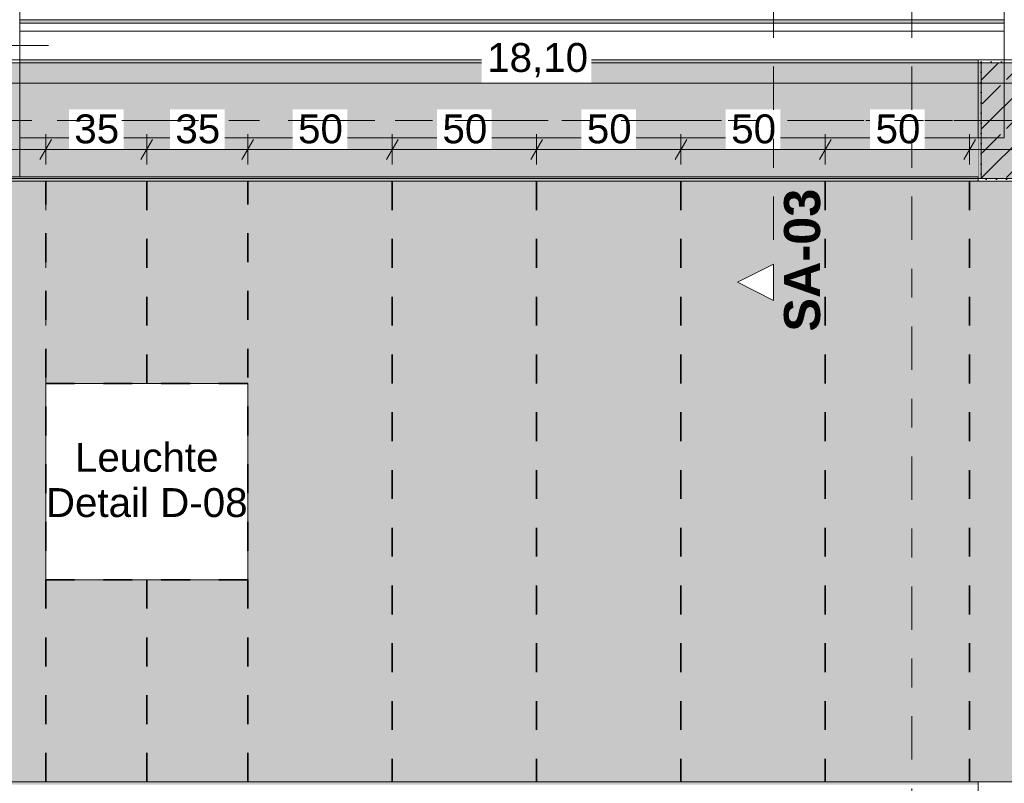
# Model space of a CAD drawing. Header units: metres. Extents: x -3.6 to 84.5, y -11 to 16.8.
# Tile 94 of 256: x 22.2 to 25.7, y 6 to 8.6. Entities that reach past the tile are written whole.
import ezdxf

# ---------------------------------------------------------------- set-up
doc = ezdxf.new("R2010")
doc.units = ezdxf.units.M
doc.header["$MEASUREMENT"] = 0
for name, pattern in [('Achse', [0.2, 0.1, -0.05, 0, -0.05]), ('Punktlinie weit', [0.06, 0.01, -0.05]), ('Schnittlinie', [0.3, 0.15, -0.075, 0, -0.075]), ('Strichlinie doppelt', [0.546806, 0.264583, -0.105833, 0.070556, -0.105833]), ('Strichlinie eng', [0.115, 0.075, -0.04]), ('Wipeout_Contour', [1, 0, -1])]:
    doc.linetypes.add(name, pattern=pattern)
for name, color, linetype in [('154 - Bemaßung_ Beschriftung.Ausbau - Deckenspiegel', 7, 'Continuous'), ('203 - Marker.Schnitt - Ausbaudetail SA', 7, 'Continuous'), ('451 - Universal.Achsen Raster', 7, 'Continuous'), ('605 - Struktur.Wand Innen', 7, 'Continuous'), ('607 - Struktur.Stütze', 7, 'Continuous'), ('608 - Struktur.Träger', 7, 'Continuous'), ('Abbruch_605 - Struktur.Wand Innen', 7, 'Continuous'), ('Neubau_651 - Abdeckung.Decke abgehängt_ bekleidet', 7, 'Continuous'), ('Neubau_653 - Abdeckung.TB Verkofferung', 7, 'Continuous'), ('Neubau_804 - HKLSE.Elektrik', 7, 'Continuous')]:
    doc.layers.add(name, color=color, linetype=linetype)
doc.styles.add('ERSTELLTER_STIL_1', font='txt')
doc.styles.add('ERSTELLTER_STIL_2', font='txt')
doc.linetypes.add('Abbruch 1', pattern='A,0,[1,2022.0244.A_L5A-PL04.02_iB_Deckenspiegel Erdgeschoss1.Shx,S=0.001984,R=0,X=0,Y=0],-0.25,0', length=0.25)
doc.dimstyles.new('ERSTELLTER_STIL__3', dxfattribs={"dimtxt": 0.1, "dimasz": 0.0532, "dimexe": 0.18, "dimexo": 0.0625, "dimgap": 0, "dimtad": 1, "dimtih": 1, "dimtoh": 1, "dimzin": 0, "dimdsep": 46, "dimtxsty": 'ERSTELLTER_STIL_2', "dimblk": 'ARROWHEAD_2', "dimblk1": 'ARROWHEAD_2', "dimblk2": 'ARROWHEAD_2', "dimcen": 0.09, "dimse1": 1, "dimse2": 1, "dimclrd": 7, "dimclre": 7, "dimclrt": 7, "dimazin": 0, "dimtfac": 1, "dimtdec": 4, "dimtmove": 0, "dimatfit": 3, "dimfxl": 1, "dimtolj": 1, "dimtzin": 0, "dimarcsym": 0})
pattern_1 = [(45, (0, 0), (-0.01767767, 0.01767767), [0, -0.025])]
pattern_2 = [(45, (0, 0), (-0.08485281, 0.08485281), []), (45, (-0.04243, 0.04243), (-0.08485281, 0.08485281), [0.09, -0.03])]
pattern_3 = [(90, (0, 0), (-0.12990375, 0), [0.075, -0.15]), (90, (-0.06495, 0.1125), (-0.12990375, 0), [0.075, -0.15]), (150, (5e-18, 0.075), (0.06495188, 0.11249995), [0.075, -0.15]), (150, (-0.1299, 0.075), (0.06495188, 0.11249995), [0.075, -0.15]), (210, (0, 0), (-0.06495187, 0.11249995), [0.075, -0.15]), (210, (-0.1299, 8e-18), (-0.06495187, 0.11249995), [0.075, -0.15])]

# ---------------------------------------------------------------- blocks, each defined once
blk = doc.blocks.new('*D232')
at = {"layer": '154 - Bemaßung_ Beschriftung.Ausbau - Deckenspiegel', "color": 7, "linetype": 'Continuous', "lineweight": 5}
for p, q in [((21.84, 8.1475), (21.84, 8.2525)), ((22.34, 8.1475), (22.34, 8.2525)), ((21.8602, 8.235), (21.8198, 8.165)), ((22.3602, 8.235), (22.3198, 8.165)), ((21.84, 8.2), (22.34, 8.2))]:
    blk.add_line(p, q, dxfattribs=at)
at = {"color": 254, "linetype": 'Wipeout_Contour', "lineweight": 0, "ltscale": 94.366292}
blk.add_wipeout([(21.9954, 8.2012), (22.1846, 8.2012), (22.1846, 8.3387), (21.9954, 8.3387)], dxfattribs=at).dxf.layer = '154 - Bemaßung_ Beschriftung.Ausbau - Deckenspiegel'
at = {"layer": '154 - Bemaßung_ Beschriftung.Ausbau - Deckenspiegel', "color": 7, "lineweight": 5, "insert": (22.0141, 8.22), "char_height": 0.1, "attachment_point": 7, "style": 'ERSTELLTER_STIL_2'}
blk.add_mtext('\\A1;{\\pql;\\fArial|b0|i0|c0|p38;50}', dxfattribs=at)
blk = doc.blocks.new('ARROWHEAD_2')
at = {"color": 0, "linetype": 'Continuous', "lineweight": 0}
for p, q in [((-0.378, -0.655), (0.378, 0.655)), ((0, 0), (-1, 0))]:
    blk.add_line(p, q, dxfattribs=at)
blk = doc.blocks.new('*D233')
at = {"layer": '154 - Bemaßung_ Beschriftung.Ausbau - Deckenspiegel', "color": 7, "linetype": 'Continuous', "lineweight": 5}
for p, q in [((22.34, 8.1475), (22.34, 8.2525)), ((22.3602, 8.235), (22.3198, 8.165))]:
    blk.add_line(p, q, dxfattribs=at)
blk = doc.blocks.new('*D234')
at = {"layer": '154 - Bemaßung_ Beschriftung.Ausbau - Deckenspiegel', "color": 7, "linetype": 'Continuous', "lineweight": 5}
for p, q in [((22.34, 8.1475), (22.34, 8.2525)), ((22.69, 8.1475), (22.69, 8.2525)), ((22.3602, 8.235), (22.3198, 8.165)), ((22.7102, 8.235), (22.6698, 8.165)), ((22.34, 8.2), (22.69, 8.2))]:
    blk.add_line(p, q, dxfattribs=at)
at = {"color": 254, "linetype": 'Wipeout_Contour', "lineweight": 0, "ltscale": 95.960008}
blk.add_wipeout([(22.4204, 8.2012), (22.6096, 8.2012), (22.6096, 8.3387), (22.4204, 8.3387)], dxfattribs=at).dxf.layer = '154 - Bemaßung_ Beschriftung.Ausbau - Deckenspiegel'
at = {"layer": '154 - Bemaßung_ Beschriftung.Ausbau - Deckenspiegel', "color": 7, "lineweight": 5, "insert": (22.4391, 8.22), "char_height": 0.1, "attachment_point": 7, "style": 'ERSTELLTER_STIL_2'}
blk.add_mtext('\\A1;{\\pql;\\fArial|b0|i0|c0|p38;35}', dxfattribs=at)
blk = doc.blocks.new('*D235')
at = {"layer": '154 - Bemaßung_ Beschriftung.Ausbau - Deckenspiegel', "color": 7, "linetype": 'Continuous', "lineweight": 5}
for p, q in [((22.69, 8.1475), (22.69, 8.2525)), ((23.04, 8.1475), (23.04, 8.2525)), ((22.7102, 8.235), (22.6698, 8.165)), ((23.0602, 8.235), (23.0198, 8.165)), ((22.69, 8.2), (23.04, 8.2))]:
    blk.add_line(p, q, dxfattribs=at)
at = {"color": 254, "linetype": 'Wipeout_Contour', "lineweight": 0, "ltscale": 97.275181}
blk.add_wipeout([(22.7704, 8.2012), (22.9596, 8.2012), (22.9596, 8.3387), (22.7704, 8.3387)], dxfattribs=at).dxf.layer = '154 - Bemaßung_ Beschriftung.Ausbau - Deckenspiegel'
at = {"layer": '154 - Bemaßung_ Beschriftung.Ausbau - Deckenspiegel', "color": 7, "lineweight": 5, "insert": (22.7891, 8.22), "char_height": 0.1, "attachment_point": 7, "style": 'ERSTELLTER_STIL_2'}
blk.add_mtext('\\A1;{\\pql;\\fArial|b0|i0|c0|p38;35}', dxfattribs=at)
blk = doc.blocks.new('*D236')
at = {"layer": '154 - Bemaßung_ Beschriftung.Ausbau - Deckenspiegel', "color": 7, "linetype": 'Continuous', "lineweight": 5}
for p, q in [((23.04, 8.1475), (23.04, 8.2525)), ((23.54, 8.1475), (23.54, 8.2525)), ((23.0602, 8.235), (23.0198, 8.165)), ((23.5602, 8.235), (23.5198, 8.165)), ((23.04, 8.2), (23.54, 8.2))]:
    blk.add_line(p, q, dxfattribs=at)
at = {"color": 254, "linetype": 'Wipeout_Contour', "lineweight": 0, "ltscale": 98.875289}
blk.add_wipeout([(23.1954, 8.2012), (23.3846, 8.2012), (23.3846, 8.3387), (23.1954, 8.3387)], dxfattribs=at).dxf.layer = '154 - Bemaßung_ Beschriftung.Ausbau - Deckenspiegel'
at = {"layer": '154 - Bemaßung_ Beschriftung.Ausbau - Deckenspiegel', "color": 7, "lineweight": 5, "insert": (23.2141, 8.22), "char_height": 0.1, "attachment_point": 7, "style": 'ERSTELLTER_STIL_2'}
blk.add_mtext('\\A1;{\\pql;\\fArial|b0|i0|c0|p38;50}', dxfattribs=at)
blk = doc.blocks.new('*D237')
at = {"layer": '154 - Bemaßung_ Beschriftung.Ausbau - Deckenspiegel', "color": 7, "linetype": 'Continuous', "lineweight": 5}
for p, q in [((23.54, 8.1475), (23.54, 8.2525)), ((24.04, 8.1475), (24.04, 8.2525)), ((23.5602, 8.235), (23.5198, 8.165)), ((24.0602, 8.235), (24.0198, 8.165)), ((23.54, 8.2), (24.04, 8.2))]:
    blk.add_line(p, q, dxfattribs=at)
at = {"color": 254, "linetype": 'Wipeout_Contour', "lineweight": 0, "ltscale": 100.761957}
blk.add_wipeout([(23.6954, 8.2012), (23.8846, 8.2012), (23.8846, 8.3387), (23.6954, 8.3387)], dxfattribs=at).dxf.layer = '154 - Bemaßung_ Beschriftung.Ausbau - Deckenspiegel'
at = {"layer": '154 - Bemaßung_ Beschriftung.Ausbau - Deckenspiegel', "color": 7, "lineweight": 5, "insert": (23.7141, 8.22), "char_height": 0.1, "attachment_point": 7, "style": 'ERSTELLTER_STIL_2'}
blk.add_mtext('\\A1;{\\pql;\\fArial|b0|i0|c0|p38;50}', dxfattribs=at)
blk = doc.blocks.new('*D238')
at = {"layer": '154 - Bemaßung_ Beschriftung.Ausbau - Deckenspiegel', "color": 7, "linetype": 'Continuous', "lineweight": 5}
for p, q in [((24.04, 8.1475), (24.04, 8.2525)), ((24.54, 8.1475), (24.54, 8.2525)), ((24.0602, 8.235), (24.0198, 8.165)), ((24.5602, 8.235), (24.5198, 8.165)), ((24.04, 8.2), (24.54, 8.2))]:
    blk.add_line(p, q, dxfattribs=at)
at = {"color": 254, "linetype": 'Wipeout_Contour', "lineweight": 0, "ltscale": 102.652934}
blk.add_wipeout([(24.1954, 8.2012), (24.3846, 8.2012), (24.3846, 8.3387), (24.1954, 8.3387)], dxfattribs=at).dxf.layer = '154 - Bemaßung_ Beschriftung.Ausbau - Deckenspiegel'
at = {"layer": '154 - Bemaßung_ Beschriftung.Ausbau - Deckenspiegel', "color": 7, "lineweight": 5, "insert": (24.2141, 8.22), "char_height": 0.1, "attachment_point": 7, "style": 'ERSTELLTER_STIL_2'}
blk.add_mtext('\\A1;{\\pql;\\fArial|b0|i0|c0|p38;50}', dxfattribs=at)
blk = doc.blocks.new('*D239')
at = {"layer": '154 - Bemaßung_ Beschriftung.Ausbau - Deckenspiegel', "color": 7, "linetype": 'Continuous', "lineweight": 5}
for p, q in [((24.54, 8.1475), (24.54, 8.2525)), ((25.04, 8.1475), (25.04, 8.2525)), ((24.5602, 8.235), (24.5198, 8.165)), ((25.0602, 8.235), (25.0198, 8.165)), ((24.54, 8.2), (25.04, 8.2))]:
    blk.add_line(p, q, dxfattribs=at)
at = {"color": 254, "linetype": 'Wipeout_Contour', "lineweight": 0, "ltscale": 104.547966}
blk.add_wipeout([(24.6954, 8.2012), (24.8846, 8.2012), (24.8846, 8.3387), (24.6954, 8.3387)], dxfattribs=at).dxf.layer = '154 - Bemaßung_ Beschriftung.Ausbau - Deckenspiegel'
at = {"layer": '154 - Bemaßung_ Beschriftung.Ausbau - Deckenspiegel', "color": 7, "lineweight": 5, "insert": (24.7141, 8.22), "char_height": 0.1, "attachment_point": 7, "style": 'ERSTELLTER_STIL_2'}
blk.add_mtext('\\A1;{\\pql;\\fArial|b0|i0|c0|p38;50}', dxfattribs=at)
blk = doc.blocks.new('*D240')
at = {"layer": '154 - Bemaßung_ Beschriftung.Ausbau - Deckenspiegel', "color": 7, "linetype": 'Continuous', "lineweight": 5}
for p, q in [((25.04, 8.1475), (25.04, 8.2525)), ((25.54, 8.1475), (25.54, 8.2525)), ((25.0602, 8.235), (25.0198, 8.165)), ((25.5602, 8.235), (25.5198, 8.165)), ((25.04, 8.2), (25.54, 8.2))]:
    blk.add_line(p, q, dxfattribs=at)
at = {"color": 254, "linetype": 'Wipeout_Contour', "lineweight": 0, "ltscale": 106.446838}
blk.add_wipeout([(25.1954, 8.2012), (25.3846, 8.2012), (25.3846, 8.3387), (25.1954, 8.3387)], dxfattribs=at).dxf.layer = '154 - Bemaßung_ Beschriftung.Ausbau - Deckenspiegel'
at = {"layer": '154 - Bemaßung_ Beschriftung.Ausbau - Deckenspiegel', "color": 7, "lineweight": 5, "insert": (25.2141, 8.22), "char_height": 0.1, "attachment_point": 7, "style": 'ERSTELLTER_STIL_2'}
blk.add_mtext('\\A1;{\\pql;\\fArial|b0|i0|c0|p38;50}', dxfattribs=at)
blk = doc.blocks.new('*D241')
at = {"layer": '154 - Bemaßung_ Beschriftung.Ausbau - Deckenspiegel', "color": 7, "linetype": 'Continuous', "lineweight": 5}
for p, q in [((25.54, 8.1475), (25.54, 8.2525)), ((26.04, 8.1475), (26.04, 8.2525)), ((25.5602, 8.235), (25.5198, 8.165)), ((26.0602, 8.235), (26.0198, 8.165)), ((25.54, 8.2), (26.04, 8.2))]:
    blk.add_line(p, q, dxfattribs=at)
at = {"color": 254, "linetype": 'Wipeout_Contour', "lineweight": 0, "ltscale": 108.349347}
blk.add_wipeout([(25.6954, 8.2012), (25.8846, 8.2012), (25.8846, 8.3387), (25.6954, 8.3387)], dxfattribs=at).dxf.layer = '154 - Bemaßung_ Beschriftung.Ausbau - Deckenspiegel'
at = {"layer": '154 - Bemaßung_ Beschriftung.Ausbau - Deckenspiegel', "color": 7, "lineweight": 5, "insert": (25.7141, 8.22), "char_height": 0.1, "attachment_point": 7, "style": 'ERSTELLTER_STIL_2'}
blk.add_mtext('\\A1;{\\pql;\\fArial|b0|i0|c0|p38;50}', dxfattribs=at)
blk = doc.blocks.new('*D325')
at = {"layer": '154 - Bemaßung_ Beschriftung.Ausbau - Deckenspiegel', "color": 7, "linetype": 'Continuous', "lineweight": 5}
for p, q in [((15.0102, 8.465), (14.9698, 8.395)), ((14.99, 8.3775), (14.99, 8.4825)), ((33.0698, 8.395), (33.1102, 8.465)), ((33.09, 8.3775), (33.09, 8.4825)), ((14.9558, 8.43), (14.99, 8.43)), ((14.99, 8.43), (33.09, 8.43)), ((33.09, 8.43), (33.1242, 8.43))]:
    blk.add_line(p, q, dxfattribs=at)
at = {"color": 254, "linetype": 'Wipeout_Contour', "lineweight": 0, "ltscale": 102.007669}
blk.add_wipeout([(23.8503, 8.4312), (24.2297, 8.4312), (24.2297, 8.5687), (23.8503, 8.5687)], dxfattribs=at).dxf.layer = '154 - Bemaßung_ Beschriftung.Ausbau - Deckenspiegel'
at = {"layer": '154 - Bemaßung_ Beschriftung.Ausbau - Deckenspiegel', "color": 7, "lineweight": 5, "insert": (23.869, 8.45), "char_height": 0.1, "attachment_point": 7, "style": 'ERSTELLTER_STIL_2'}
blk.add_mtext('\\A1;{\\pql;\\fArial|b0|i0|c0|p38;18,10}', dxfattribs=at)

msp = doc.modelspace()

# ---------------------------------------------------------------- hatches: boundary and pattern name
at = {"layer": '607 - Struktur.Stütze', "linetype": 'Continuous', "lineweight": 0, "true_color": 0x000000}
h = msp.add_hatch(dxfattribs=at)
h.set_pattern_fill('Gips_0001', color=18, style=0, pattern_type=2)
h.set_pattern_definition(pattern_1)
h.paths.add_polyline_path([(25.57, 8.09), (25.89, 8.09), (25.89, 8.51), (25.795, 8.51), (25.795, 8.5), (25.88, 8.5), (25.88, 8.1), (25.58, 8.1), (25.58, 8.5), (25.66, 8.5), (25.66, 8.51), (25.57, 8.51)])
h = msp.add_hatch(dxfattribs=at)
h.set_pattern_fill('Beton__Stahlbeton_0001', color=18, style=0, pattern_type=2)
h.set_pattern_definition(pattern_2)
h.paths.add_polyline_path([(25.58, 8.1), (25.88, 8.1), (25.88, 8.5), (25.58, 8.5)])
h = msp.add_hatch(dxfattribs=at)
h.set_pattern_fill('Gips_0001', color=18, style=0, pattern_type=2)
h.set_pattern_definition(pattern_1)
h.paths.add_polyline_path([(25.89, 6.01), (25.57, 6.01), (25.57, 5.19), (25.89, 5.19), (25.89, 5.54), (25.88, 5.54), (25.88, 5.2), (25.58, 5.2), (25.58, 6), (25.88, 6), (25.88, 5.67), (25.89, 5.67)])
at = {"layer": '608 - Struktur.Träger', "linetype": 'Continuous', "lineweight": 0, "true_color": 0x000000}
h = msp.add_hatch(dxfattribs=at)
h.set_pattern_fill('Gips_0001', color=18, style=0, pattern_type=2)
h.set_pattern_definition(pattern_1)
h.paths.add_polyline_path([(22.25, 8.5), (25.57, 8.5), (25.57, 8.51), (22.25, 8.51)])
h = msp.add_hatch(dxfattribs=at)
h.set_pattern_fill('Gips_0001', color=18, style=0, pattern_type=2)
h.set_pattern_definition(pattern_1)
h.paths.add_polyline_path([(25.57, 6.01), (18.69, 6.01), (18.69, 6), (25.57, 6)])
at = {"layer": 'Neubau_651 - Abdeckung.Decke abgehängt_ bekleidet', "linetype": 'Continuous', "lineweight": 13, "true_color": 0xffbfbf}
h = msp.add_hatch(dxfattribs=at)
h.set_pattern_fill('sechseckig_0001', color=254, style=0, pattern_type=2)
h.set_pattern_definition(pattern_3)
h.paths.add_polyline_path([(14.99, 6.01), (22.34, 6.01), (22.34, 8.09), (14.99, 8.09)])
h.paths.add_polyline_path([(17.64, 7.39), (18.34, 7.39), (18.34, 6.71), (17.64, 6.71)], flags=0)
h = msp.add_hatch(dxfattribs=at)
h.set_pattern_fill('sechseckig_0001', color=254, style=0, pattern_type=2)
h.set_pattern_definition(pattern_3)
h.paths.add_polyline_path([(33.09, 8.09), (22.34, 8.09), (22.34, 7.39), (23.04, 7.39), (23.04, 6.71), (22.34, 6.71), (22.34, 6.01), (33.09, 6.01)])
h.paths.add_polyline_path([(27.04, 6.71), (27.04, 7.39), (27.74, 7.39), (27.74, 6.71)], flags=0)
h.paths.add_polyline_path([(31.74, 7.39), (32.44, 7.39), (32.44, 6.71), (31.74, 6.71)], flags=0)
at = {"layer": 'Neubau_653 - Abdeckung.TB Verkofferung', "linetype": 'Continuous', "lineweight": 0, "true_color": 0x000000}
h = msp.add_hatch(dxfattribs=at)
h.set_pattern_fill('Gips_0001', color=18, style=0, pattern_type=2)
h.set_pattern_definition(pattern_1)
h.paths.add_polyline_path([(25.66, 8.6495), (22.25, 8.6495), (22.25, 8.637), (25.66, 8.637)])

# ---------------------------------------------------------------- linework, layer by layer
at = {"layer": '605 - Struktur.Wand Innen', "color": 7, "linetype": 'Continuous', "lineweight": 18, "flags": 128}
for points in [[(22.25, 8.585), (22.25, 13)], [(25.66, 13), (25.66, 8.5)]]:
    msp.add_lwpolyline(points, dxfattribs=at)
at = {"layer": '607 - Struktur.Stütze', "color": 7, "linetype": 'Continuous', "lineweight": 5, "flags": 128}
for points in [[(25.66, 8.51), (25.57, 8.51), (25.57, 8.09), (25.89, 8.09), (25.89, 8.51), (25.795, 8.51)], [(25.89, 5.67), (25.89, 6.01), (25.57, 6.01), (25.57, 5.19), (25.89, 5.19), (25.89, 5.54)]]:
    msp.add_lwpolyline(points, dxfattribs=at)
at = {"layer": '607 - Struktur.Stütze', "color": 7, "linetype": 'Continuous', "lineweight": 13, "flags": 128}
msp.add_lwpolyline([(25.58, 8.1), (25.88, 8.1), (25.88, 8.5), (25.58, 8.5)], close=True, dxfattribs=at)
at = {"layer": '608 - Struktur.Träger', "color": 7, "linetype": 'Continuous', "lineweight": 13}
for p, q in [((0.38, 8.51), (61.88, 8.51)), ((22.25, 8.5), (22.03, 8.5)), ((25.57, 8.5), (22.25, 8.5)), ((25.89, 8.5), (25.57, 8.5)), ((0.38, 6.01), (61.88, 6.01))]:
    msp.add_line(p, q, dxfattribs=at)
at = {"layer": '608 - Struktur.Träger', "color": 7, "linetype": 'Continuous', "lineweight": 5}
for p, q in [((22.25, 8.51), (22.25, 8.5)), ((25.57, 8.51), (22.25, 8.51)), ((25.57, 8.51), (25.57, 8.5)), ((25.57, 6.01), (18.69, 6.01)), ((25.57, 6.01), (25.57, 6))]:
    msp.add_line(p, q, dxfattribs=at)
at = {"layer": '608 - Struktur.Träger', "color": 7, "linetype": 'Achse', "lineweight": 9}
msp.add_line((0.38, 8.3), (61.88, 8.3), dxfattribs=at)
at = {"layer": 'Abbruch_605 - Struktur.Wand Innen', "color": 160, "linetype": 'Abbruch 1', "lineweight": 5, "true_color": 0x3232ff}
msp.add_line((21.93, 8.56), (22.35, 8.56), dxfattribs=at)
msp.add_line((21.93, 8.56), (22.35, 8.56), dxfattribs=at)
at = {"layer": 'Abbruch_605 - Struktur.Wand Innen', "color": 7, "linetype": 'Abbruch 1', "lineweight": 18, "flags": 128}
msp.add_lwpolyline([(22.25, 8.535), (22.25, 8.585)], dxfattribs=at)
at = {"layer": 'Neubau_651 - Abdeckung.Decke abgehängt_ bekleidet', "color": 1, "linetype": 'Achse', "lineweight": 35}
for p, q in [((22.34, 7.39), (23.04, 7.39)), ((22.34, 6.71), (23.04, 6.71)), ((22.69, 6.71), (22.69, 6.01))]:
    msp.add_line(p, q, dxfattribs=at)
at = {"layer": 'Neubau_651 - Abdeckung.Decke abgehängt_ bekleidet', "color": 1, "linetype": 'Punktlinie weit', "lineweight": 13, "flags": 128}
for points in [[(22.34, 8.09), (14.99, 8.09), (14.99, 6.01)], [(22.34, 8.09), (14.99, 8.09), (14.99, 6.01)], [(33.09, 8.09), (22.34, 8.09)], [(22.34, 6.01), (33.09, 6.01), (33.09, 8.09)], [(33.09, 8.09), (22.34, 8.09)], [(22.34, 6.01), (33.09, 6.01), (33.09, 8.09)], [(33.09, 8.09), (22.34, 8.09)], [(22.34, 6.01), (33.09, 6.01), (33.09, 8.09)], [(22.34, 7.39), (23.04, 7.39), (23.04, 6.71), (22.34, 6.71)], [(22.34, 7.39), (23.04, 7.39), (23.04, 6.71), (22.34, 6.71)], [(22.34, 7.39), (23.04, 7.39), (23.04, 6.71), (22.34, 6.71)], [(22.34, 6.71), (22.34, 7.39)], [(22.34, 6.71), (22.34, 7.39)], [(14.99, 6.01), (22.34, 6.01)], [(14.99, 6.01), (22.34, 6.01)]]:
    msp.add_lwpolyline(points, dxfattribs=at)
at = {"layer": 'Neubau_651 - Abdeckung.Decke abgehängt_ bekleidet', "color": 1, "linetype": 'Strichlinie eng', "lineweight": 13, "flags": 128}
for points in [[(22.34, 7.39), (22.34, 8.09)], [(22.34, 7.39), (22.34, 8.09)], [(22.34, 6.01), (22.34, 6.71)], [(22.34, 6.01), (22.34, 6.71)]]:
    msp.add_lwpolyline(points, dxfattribs=at)
at = {"layer": 'Neubau_653 - Abdeckung.TB Verkofferung', "color": 1, "linetype": 'Continuous', "lineweight": 9}
for p, q in [((25.66, 8.6495), (22.25, 8.6495)), ((22.25, 8.6495), (22.25, 8.24)), ((25.66, 8.6495), (25.66, 8.24)), ((25.66, 8.24), (22.25, 8.24))]:
    msp.add_line(p, q, dxfattribs=at)
at = {"layer": 'Neubau_653 - Abdeckung.TB Verkofferung', "color": 1, "linetype": 'Continuous', "lineweight": 5}
for p, q in [((25.66, 8.6495), (22.25, 8.6495)), ((25.66, 8.637), (22.25, 8.637)), ((25.66, 8.61), (22.25, 8.61)), ((25.66, 8.51), (22.25, 8.51))]:
    msp.add_line(p, q, dxfattribs=at)
at = {"layer": 'Neubau_653 - Abdeckung.TB Verkofferung', "color": 1, "linetype": 'Continuous', "lineweight": 5, "flags": 128}
for points in [[(22.25, 8.6495), (22.25, 8.637), (22.25, 8.61), (22.25, 8.51)], [(25.66, 8.6495), (25.66, 8.637), (25.66, 8.61), (25.66, 8.51)]]:
    msp.add_lwpolyline(points, dxfattribs=at)
at = {"layer": 'Neubau_804 - HKLSE.Elektrik', "color": 1, "linetype": 'Continuous', "lineweight": 13, "flags": 128}
msp.add_lwpolyline([(22.34, 6.71), (23.04, 6.71), (23.04, 7.39), (22.34, 7.39)], close=True, dxfattribs=at)

# ---------------------------------------------------------------- texts
at = {"layer": '154 - Bemaßung_ Beschriftung.Ausbau - Deckenspiegel', "color": 7, "linetype": 'Continuous', "lineweight": 9, "insert": (22.69, 7.0549), "char_height": 0.1, "attachment_point": 5, "line_spacing_factor": 0.940294, "style": 'ERSTELLTER_STIL_2'}
msp.add_mtext('\\A1;{\\pqc;\\fArial|b0|i0|c0|p38;Leuchte\\P\\pqc;\\fArial|b0|i0|c0|p38;Detail\\fArial|b0|i0|c0|p38; \\fArial|b0|i0|c0|p38;D-08}', dxfattribs=at)
at = {"layer": '203 - Marker.Schnitt - Ausbaudetail SA', "color": 7, "lineweight": 13, "insert": (25.024, 8.0641), "char_height": 0.125, "attachment_point": 9, "rotation": 90, "style": 'ERSTELLTER_STIL_1'}
msp.add_mtext('\\A1;{\\pqr;\\pt0;\\fArial|b1|i0|c0|p38;SA-03}', dxfattribs=at)

# ---------------------------------------------------------------- next in the draw order: wipeouts: each hides what was drawn before it
at = {"color": 254, "linetype": 'Wipeout_Contour', "lineweight": 0, "ltscale": 101.073544}
msp.add_wipeout([(22.25, 8.24), (22.25, 8.105), (25.57, 8.105), (25.57, 8.24)], dxfattribs=at).dxf.layer = '605 - Struktur.Wand Innen'

# ---------------------------------------------------------------- next in the draw order: hatches: boundary and pattern name
at = {"layer": '608 - Struktur.Träger', "linetype": 'Continuous', "lineweight": 0, "true_color": 0x000000}
h = msp.add_hatch(dxfattribs=at)
h.set_pattern_fill('Beton__Stahlbeton_0001', color=18, style=0, pattern_type=2)
h.set_pattern_definition(pattern_2)
h.paths.add_polyline_path([(0.69, 8.5), (0.38, 8.5), (0.38, 8.1), (0.69, 8.1), (7.57, 8.1), (7.89, 8.1), (11.17, 8.1), (11.49, 8.1), (14.77, 8.1), (15.09, 8.1), (18.37, 8.1), (18.69, 8.1), (25.57, 8.1), (25.89, 8.1), (32.77, 8.1), (33.09, 8.1), (39.97, 8.1), (40.29, 8.1), (47.17, 8.1), (47.49, 8.1), (50.77, 8.1), (51.09, 8.1), (54.37, 8.1), (54.69, 8.1), (61.57, 8.1), (61.88, 8.1), (61.88, 8.5), (61.57, 8.5), (58.08, 8.5), (58.03, 8.5), (54.69, 8.5), (54.37, 8.5), (51.09, 8.5), (50.77, 8.5), (47.49, 8.5), (47.17, 8.5), (43.8, 8.5), (43.65, 8.5), (40.29, 8.5), (39.97, 8.5), (36.59, 8.5), (36.4575, 8.5), (33.09, 8.5), (32.77, 8.5), (29.3875, 8.5), (29.255, 8.5), (25.89, 8.5), (25.57, 8.5), (22.25, 8.5), (22.03, 8.5), (18.69, 8.5), (18.37, 8.5), (15.09, 8.5), (14.77, 8.5), (11.49, 8.5), (11.17, 8.5), (7.89, 8.5), (7.57, 8.5)])
h = msp.add_hatch(dxfattribs=at)
h.set_pattern_fill('Gips_0001', color=18, style=0, pattern_type=2)
h.set_pattern_definition(pattern_1)
h.paths.add_polyline_path([(18.69, 8.1), (18.69, 8.09), (25.57, 8.09), (25.57, 8.1)])

# ---------------------------------------------------------------- next in the draw order: linework, layer by layer
at = {"layer": '605 - Struktur.Wand Innen', "color": 7, "linetype": 'Continuous', "lineweight": 18}
msp.add_line((22.25, 8.105), (22.25, 8.22), dxfattribs=at)
msp.add_line((22.25, 8.105), (22.25, 8.22), dxfattribs=at)
at = {"layer": '605 - Struktur.Wand Innen', "color": 7, "linetype": 'Continuous', "lineweight": 13}
msp.add_line((22.03, 8.105), (22.25, 8.105), dxfattribs=at)
at = {"layer": '605 - Struktur.Wand Innen', "color": 7, "linetype": 'Continuous', "lineweight": 18, "flags": 128}
msp.add_lwpolyline([(22.25, 8.22), (22.25, 8.535)], dxfattribs=at)
at = {"layer": '605 - Struktur.Wand Innen', "color": 7, "linetype": 'Continuous', "lineweight": 13, "flags": 128}
for points in [[(25.57, 8.24), (22.25, 8.24)], [(22.25, 8.24), (22.25, 8.105)], [(22.25, 8.105), (22.25, 8.22)], [(18.69, 8.105), (22.25, 8.105)], [(22.25, 8.105), (25.57, 8.105)]]:
    msp.add_lwpolyline(points, dxfattribs=at)
at = {"layer": '608 - Struktur.Träger', "color": 7, "linetype": 'Continuous', "lineweight": 13}
msp.add_line((0.38, 8.09), (61.88, 8.09), dxfattribs=at)
at = {"layer": '608 - Struktur.Träger', "color": 7, "linetype": 'Continuous', "lineweight": 5}
for p, q in [((25.57, 8.09), (18.69, 8.09)), ((25.57, 8.1), (25.57, 8.09))]:
    msp.add_line(p, q, dxfattribs=at)
at = {"layer": '608 - Struktur.Träger', "color": 7, "linetype": 'Continuous', "lineweight": 13, "flags": 128}
msp.add_lwpolyline([(61.88, 8.1), (61.57, 8.1), (54.69, 8.1), (54.37, 8.1), (51.09, 8.1), (50.77, 8.1), (47.49, 8.1), (47.17, 8.1), (40.29, 8.1), (39.97, 8.1), (33.09, 8.1), (32.77, 8.1), (25.89, 8.1), (25.57, 8.1), (18.69, 8.1), (18.37, 8.1), (15.09, 8.1), (14.77, 8.1), (11.49, 8.1), (11.17, 8.1), (7.89, 8.1), (7.57, 8.1), (0.69, 8.1), (0.38, 8.1)], dxfattribs=at)
at = {"layer": 'Neubau_651 - Abdeckung.Decke abgehängt_ bekleidet', "color": 1, "linetype": 'Achse', "lineweight": 35}
for p, q in [((22.34, 6.01), (22.34, 8.09)), ((22.69, 8.09), (22.69, 7.39)), ((23.04, 6.01), (23.04, 8.09)), ((23.54, 8.09), (23.54, 6.01)), ((24.04, 8.09), (24.04, 6.01)), ((24.54, 8.09), (24.54, 6.01)), ((25.04, 8.09), (25.04, 6.01)), ((25.54, 8.09), (25.54, 6.01))]:
    msp.add_line(p, q, dxfattribs=at)

# ---------------------------------------------------------------- next in the draw order: dimensions: what is measured, and where the dimension line sits
at = {"layer": '154 - Bemaßung_ Beschriftung.Ausbau - Deckenspiegel', "color": 7, "linetype": 'Continuous', "lineweight": 5}
dim = msp.add_linear_dim(base=(22.34, 8.2), p1=(21.84, 8.09), p2=(22.34, 8.09), dimstyle='ERSTELLTER_STIL__3', dxfattribs=at)
dim.commit()
dim.dimension.update_dxf_attribs({"geometry": '*D232', "text_midpoint": (22.0903, 8.27), "dimtype": 160})

# ---------------------------------------------------------------- next in the draw order: dimensions: what is measured, and where the dimension line sits
dim = msp.add_linear_dim(base=(22.3399989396, 8.1999822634), p1=(22.3399989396, 8.089982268), p2=(22.3399989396, 8.0899821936), dimstyle='ERSTELLTER_STIL__3', dxfattribs=at)
dim.commit()
dim.dimension.update_dxf_attribs({"geometry": '*D233', "text_midpoint": (22.3368524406, 8.2699822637), "dimtype": 160})

# ---------------------------------------------------------------- next in the draw order: dimensions: what is measured, and where the dimension line sits
dim = msp.add_linear_dim(base=(22.69, 8.2), p1=(22.34, 8.09), p2=(22.69, 8.09), dimstyle='ERSTELLTER_STIL__3', dxfattribs=at)
dim.commit()
dim.dimension.update_dxf_attribs({"geometry": '*D234', "text_midpoint": (22.5153, 8.27), "dimtype": 160})

# ---------------------------------------------------------------- next in the draw order: dimensions: what is measured, and where the dimension line sits
dim = msp.add_linear_dim(base=(23.04, 8.2), p1=(22.69, 8.09), p2=(23.04, 8.09), dimstyle='ERSTELLTER_STIL__3', dxfattribs=at)
dim.commit()
dim.dimension.update_dxf_attribs({"geometry": '*D235', "text_midpoint": (22.8653, 8.27), "dimtype": 160})

# ---------------------------------------------------------------- next in the draw order: dimensions: what is measured, and where the dimension line sits
dim = msp.add_linear_dim(base=(23.54, 8.2), p1=(23.04, 8.09), p2=(23.54, 8.09), dimstyle='ERSTELLTER_STIL__3', dxfattribs=at)
dim.commit()
dim.dimension.update_dxf_attribs({"geometry": '*D236', "text_midpoint": (23.2903, 8.27), "dimtype": 160})

# ---------------------------------------------------------------- next in the draw order: dimensions: what is measured, and where the dimension line sits
dim = msp.add_linear_dim(base=(24.04, 8.2), p1=(23.54, 8.09), p2=(24.04, 8.09), dimstyle='ERSTELLTER_STIL__3', dxfattribs=at)
dim.commit()
dim.dimension.update_dxf_attribs({"geometry": '*D237', "text_midpoint": (23.7903, 8.27), "dimtype": 160})

# ---------------------------------------------------------------- next in the draw order: dimensions: what is measured, and where the dimension line sits
dim = msp.add_linear_dim(base=(24.54, 8.2), p1=(24.04, 8.09), p2=(24.54, 8.09), dimstyle='ERSTELLTER_STIL__3', dxfattribs=at)
dim.commit()
dim.dimension.update_dxf_attribs({"geometry": '*D238', "text_midpoint": (24.2903, 8.27), "dimtype": 160})

# ---------------------------------------------------------------- next in the draw order: dimensions: what is measured, and where the dimension line sits
dim = msp.add_linear_dim(base=(25.04, 8.2), p1=(24.54, 8.09), p2=(25.04, 8.09), dimstyle='ERSTELLTER_STIL__3', dxfattribs=at)
dim.commit()
dim.dimension.update_dxf_attribs({"geometry": '*D239', "text_midpoint": (24.7903, 8.27), "dimtype": 160})

# ---------------------------------------------------------------- next in the draw order: dimensions: what is measured, and where the dimension line sits
dim = msp.add_linear_dim(base=(25.54, 8.2), p1=(25.04, 8.09), p2=(25.54, 8.09), dimstyle='ERSTELLTER_STIL__3', dxfattribs=at)
dim.commit()
dim.dimension.update_dxf_attribs({"geometry": '*D240', "text_midpoint": (25.2903, 8.27), "dimtype": 160})

# ---------------------------------------------------------------- next in the draw order: dimensions: what is measured, and where the dimension line sits
dim = msp.add_linear_dim(base=(26.04, 8.2), p1=(25.54, 8.09), p2=(26.04, 8.09), dimstyle='ERSTELLTER_STIL__3', dxfattribs=at)
dim.commit()
dim.dimension.update_dxf_attribs({"geometry": '*D241', "text_midpoint": (25.7903, 8.27), "dimtype": 160})

# ---------------------------------------------------------------- next in the draw order: dimensions: what is measured, and where the dimension line sits
dim = msp.add_linear_dim(base=(33.09, 8.43), p1=(14.99, 8.09), p2=(33.09, 8.09), dimstyle='ERSTELLTER_STIL__3', dxfattribs=at)
dim.commit()
dim.dimension.update_dxf_attribs({"geometry": '*D325', "text_midpoint": (24.037, 8.5), "dimtype": 160})

# ---------------------------------------------------------------- next in the draw order: linework, layer by layer
at = {"layer": '203 - Marker.Schnitt - Ausbaudetail SA', "color": 7, "linetype": 'Schnittlinie', "lineweight": 13}
for p, q in [((24.8607, 8.937), (24.8607, 7.8025)), ((25.3395, 8.937), (25.3395, 4.763))]:
    msp.add_line(p, q, dxfattribs=at)
at = {"layer": '451 - Universal.Achsen Raster', "color": 160, "linetype": 'Strichlinie doppelt', "lineweight": 9, "true_color": 0x3232ff}
msp.add_line((64.935, 8.3), (-3.175, 8.3), dxfattribs=at)

# ---------------------------------------------------------------- next in the draw order: wipeouts: each hides what was drawn before it
at = {"color": 254, "linetype": 'Wipeout_Contour', "lineweight": 0, "ltscale": 77.524341}
msp.add_wipeout([(24.8607, 7.6775), (24.8607, 7.8025), (24.7357, 7.74)], dxfattribs=at).dxf.layer = '203 - Marker.Schnitt - Ausbaudetail SA'

# ---------------------------------------------------------------- next in the draw order: linework, layer by layer
at = {"layer": '203 - Marker.Schnitt - Ausbaudetail SA', "color": 7, "linetype": 'Continuous', "lineweight": 13, "flags": 128}
msp.add_lwpolyline([(24.8607, 7.6775), (24.8607, 7.8025), (24.7357, 7.74)], close=True, dxfattribs=at)

doc.saveas('drawing.dxf')
